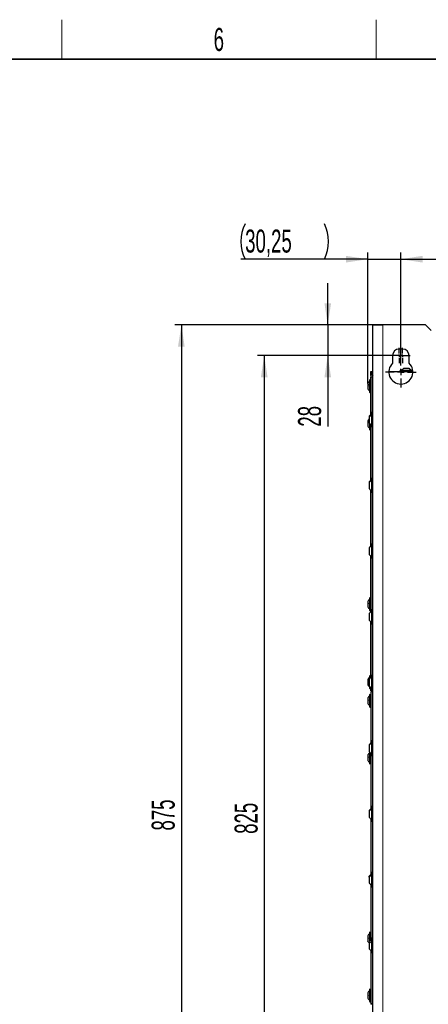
# Paper-space layout 'Blatt3' of a CAD drawing. Header units: millimetres. Extents: x 5 to 418, y 2 to 292.
# Tile 79 of 83: x 258 to 320, y 139 to 288. Entities that reach past the tile are written whole.
import ezdxf

# ---------------------------------------------------------------- set-up
doc = ezdxf.new("R2010")
doc.units = ezdxf.units.MM
doc.layers.add('SLD-0', color=7, linetype='Continuous')
doc.styles.add('SLDTEXTSTYLE0', font='TXT', dxfattribs={"width": 0.605})
doc.dimstyles.new('SLDDIMSTYLE0', dxfattribs={"dimtxt": 3.5, "dimasz": 3.302, "dimexe": 0, "dimexo": 0.0625, "dimgap": 0.875, "dimtad": 1, "dimlfac": 6, "dimrnd": 1e-09, "dimzin": 12, "dimdsep": 46, "dimtxsty": 'SLDTEXTSTYLE0', "dimsah": 1, "dimcen": 0.09, "dimadec": 0, "dimazin": 3, "dimtfac": 1, "dimtofl": 0, "dimtmove": 0, "dimatfit": 3, "dimfxl": 1, "dimfrac": 2, "dimtolj": 1, "dimtzin": 12, "dimarcsym": 0})
doc.dimstyles.new('SLDDIMSTYLE1', dxfattribs={"dimtxt": 3.5, "dimasz": 3.302, "dimexe": 0, "dimexo": 0.0625, "dimgap": 0.875, "dimtad": 1, "dimlfac": 6, "dimrnd": 1e-09, "dimzin": 12, "dimdsep": 46, "dimtxsty": 'SLDTEXTSTYLE0', "dimsah": 1, "dimcen": 0.09, "dimadec": 0, "dimazin": 3, "dimtfac": 1, "dimtmove": 0, "dimatfit": 0, "dimfxl": 1, "dimfrac": 2, "dimtolj": 1, "dimtzin": 12, "dimarcsym": 0})

# ---------------------------------------------------------------- blocks, each defined once
blk = doc.blocks.new('_D_15')
at = {"layer": 'SLD-0', "color": 7}
for p, q in [((316.26, 237.23), (316.26, 253.06)), ((316.26, 252.06), (362.1, 252.06)), ((362.1, 237.23), (362.1, 253.06))]:
    blk.add_line(p, q, dxfattribs=at)
for points in [[(316.26, 252.06), (319.56, 251.55), (319.56, 252.57)], [(362.1, 252.06), (358.79, 252.57), (358.79, 251.55)]]:
    blk.add_solid(points, dxfattribs=at)
at = {"layer": 'SLD-0', "color": 7, "insert": (335.17, 256.57), "char_height": 3.5, "attachment_point": 1, "style": 'SLDTEXTSTYLE0'}
blk.add_mtext('275', dxfattribs=at)
blk = doc.blocks.new('_D_16')
at = {"layer": 'SLD-0', "color": 7}
for p, q in [((311.22, 252.06), (291.97, 252.06)), ((311.22, 233.13), (311.22, 253.06)), ((311.22, 252.06), (316.26, 252.06)), ((316.26, 237.23), (316.26, 253.06)), ((316.26, 252.06), (322.61, 252.06))]:
    blk.add_line(p, q, dxfattribs=at)
for centre, start, end in [((297.97, 254.75), 153.4349, 206.5651), ((299.26, 254.75), 333.4349, 26.5651)]:
    blk.add_arc(centre, 6.01, start, end, dxfattribs=at)
for points in [[(311.22, 252.06), (307.92, 252.57), (307.92, 251.55)], [(316.26, 252.06), (319.56, 251.55), (319.56, 252.57)]]:
    blk.add_solid(points, dxfattribs=at)
at = {"layer": 'SLD-0', "color": 7, "insert": (292.6, 256.57), "char_height": 3.5, "attachment_point": 1, "style": 'SLDTEXTSTYLE0'}
blk.add_mtext('30,25', dxfattribs=at)
blk = doc.blocks.new('_D_17')
at = {"layer": 'SLD-0', "color": 7}
for p, q in [((305.15, 242.06), (305.15, 248.41)), ((313.51, 242.06), (304.15, 242.06)), ((305.15, 242.06), (305.15, 237.39)), ((315.01, 237.39), (304.15, 237.39)), ((305.15, 237.39), (305.15, 226.58))]:
    blk.add_line(p, q, dxfattribs=at)
for points in [[(305.15, 242.06), (305.66, 245.36), (304.65, 245.36)], [(305.15, 237.39), (304.65, 234.09), (305.66, 234.09)]]:
    blk.add_solid(points, dxfattribs=at)
at = {"layer": 'SLD-0', "color": 7, "insert": (300.64, 226.58), "char_height": 3.5, "attachment_point": 1, "rotation": 90, "style": 'SLDTEXTSTYLE0'}
blk.add_mtext('28', dxfattribs=at)
blk = doc.blocks.new('_D_18')
at = {"layer": 'SLD-0', "color": 7}
for p, q in [((314.85, 237.39), (294.5, 237.39)), ((295.5, 237.39), (295.5, 99.89)), ((315.01, 99.89), (294.5, 99.89))]:
    blk.add_line(p, q, dxfattribs=at)
for points in [[(295.5, 237.39), (294.99, 234.09), (296.01, 234.09)], [(295.5, 99.89), (296.01, 103.2), (294.99, 103.2)]]:
    blk.add_solid(points, dxfattribs=at)
at = {"layer": 'SLD-0', "color": 7, "insert": (290.99, 164.63), "char_height": 3.5, "attachment_point": 1, "rotation": 90, "style": 'SLDTEXTSTYLE0'}
blk.add_mtext('825', dxfattribs=at)
blk = doc.blocks.new('_D_19')
at = {"layer": 'SLD-0', "color": 7}
for p, q in [((313.51, 242.06), (281.91, 242.06)), ((282.91, 242.06), (282.91, 96.23)), ((313.51, 96.23), (281.91, 96.23))]:
    blk.add_line(p, q, dxfattribs=at)
for points in [[(282.91, 242.06), (282.4, 238.76), (283.41, 238.76)], [(282.91, 96.23), (283.41, 99.53), (282.4, 99.53)]]:
    blk.add_solid(points, dxfattribs=at)
at = {"layer": 'SLD-0', "color": 7, "insert": (278.39, 165.13), "char_height": 3.5, "attachment_point": 1, "rotation": 90, "style": 'SLDTEXTSTYLE0'}
blk.add_mtext('875', dxfattribs=at)
blk = doc.blocks.new('SW_CENTERMARKSYMBOL_13')
at = {"layer": 'SLD-0', "color": 0}
for p, q in [((0, 1), (0, 2.33)), ((-1, 0), (-2.33, 0)), ((0, 0), (-0.5, 0)), ((0, 0), (0, 0.5)), ((0, 0), (0, -0.5)), ((0, 0), (0.5, 0)), ((1, 0), (2.33, 0)), ((0, -1), (0, -2.33))]:
    blk.add_line(p, q, dxfattribs=at)
blk = doc.blocks.new('SW_CENTERMARKSYMBOL_15')
at = {"layer": 'SLD-0', "color": 0}
for p, q in [((-0.33, 0), (-1.17, 0)), ((0, 0), (-0.17, 0)), ((0, 0.33), (0, 1.17)), ((0, 0), (0, 0.17)), ((0, 0), (0, -0.17)), ((0, 0), (0.17, 0)), ((0.33, 0), (1.17, 0)), ((0, -0.33), (0, -1.17))]:
    blk.add_line(p, q, dxfattribs=at)
blk = doc.blocks.new('SW_CENTERMARKSYMBOL_16')
at = {"layer": 'SLD-0', "color": 0}
for p, q in [((-0.33, 0), (-1.17, 0)), ((0, 0), (-0.17, 0)), ((0, 0.33), (0, 1.17)), ((0, 0), (0, 0.17)), ((0, 0), (0, -0.17)), ((0, 0), (0.17, 0)), ((0.33, 0), (1.17, 0)), ((0, -0.33), (0, -1.17))]:
    blk.add_line(p, q, dxfattribs=at)

psp = doc.layouts.new('Blatt3')

# ---------------------------------------------------------------- linework, layer by layer
at = {"color": 7, "linetype": 'Continuous', "lineweight": 25}
for p, q in [((312.0128, 96.2268), (312.0128, 242.0601)), ((312.0128, 242.0601), (313.5128, 242.0601)), ((320.0128, 242.0601), (313.5128, 242.0601)), ((320.8462, 241.2268), (320.0128, 242.0601)), ((316.5128, 238.3935), (316.0128, 238.3935)), ((315.0128, 237.3935), (315.0128, 236.2346)), ((317.5128, 236.2346), (317.5128, 237.3935)), ((317.5074, 235.4268), (316.685, 235.4268)), ((317.5087, 235.4268), (317.5074, 235.4268)), ((311.6795, 234.7185), (311.6795, 234.9685)), ((311.6795, 234.9685), (312.0128, 234.9685)), ((311.6795, 234.3851), (311.6795, 234.7185)), ((312.0128, 234.7185), (311.6795, 234.7185)), ((311.7358, 234.3851), (311.6795, 234.3851)), ((311.6795, 234.3851), (311.6795, 234.1351)), ((311.6795, 228.3975), (311.6795, 234.1351)), ((311.9295, 234.7185), (311.9295, 234.6139)), ((311.9295, 228.7921), (311.9295, 234.1351)), ((311.9652, 234.2851), (312.0128, 234.2851)), ((314.4304, 234.9518), (318.0953, 234.9518)), ((314.431, 234.9685), (318.0946, 234.9685)), ((317.9962, 235.1351), (316.1962, 235.1351)), ((311.2212, 233.1643), (311.2212, 232.915)), ((311.2212, 232.915), (311.2212, 232.3393)), ((311.5128, 233.6518), (311.5128, 231.8518)), ((311.4628, 228.1735), (311.4628, 228.0578)), ((311.4628, 228.0578), (311.4628, 227.1468)), ((311.8128, 228.6935), (311.8128, 226.6268)), ((311.2212, 227.481), (311.2212, 227.1957)), ((311.2212, 227.1957), (311.2212, 226.656)), ((311.5128, 227.0898), (311.5128, 226.1685)), ((311.6795, 218.3975), (311.6795, 226.9228)), ((311.9295, 218.7921), (311.9295, 226.5282)), ((311.4628, 218.1735), (311.4628, 218.0994)), ((311.4628, 218.0994), (311.4628, 217.1468)), ((311.8128, 218.6935), (311.8128, 216.6268)), ((311.6795, 208.3974), (311.6795, 216.9228)), ((311.9295, 208.7921), (311.9295, 216.5282)), ((311.8128, 208.6935), (311.8128, 206.6268)), ((311.4628, 208.1734), (311.4628, 208.1223)), ((311.4628, 208.1223), (311.4628, 207.1469)), ((311.4983, 207.4065), (311.4843, 207.4048)), ((311.4983, 207.4065), (311.5138, 207.4073)), ((311.6795, 198.3974), (311.6795, 206.9229)), ((311.9295, 198.7921), (311.9295, 206.5282)), ((311.2212, 199.981), (311.2212, 199.6447)), ((311.2212, 199.6447), (311.2212, 199.156)), ((311.5128, 200.4685), (311.5128, 198.6685)), ((311.4628, 198.1733), (311.4628, 198.131)), ((311.4628, 198.131), (311.4628, 197.1469)), ((311.8128, 198.6935), (311.8128, 196.6268)), ((311.4983, 197.4196), (311.4843, 197.4191)), ((311.6795, 188.3974), (311.6795, 196.9229)), ((311.9295, 188.7921), (311.9295, 196.5282)), ((311.2212, 188.131), (311.2212, 187.7294)), ((311.2212, 187.7294), (311.2212, 187.306)), ((311.4628, 188.1734), (311.4628, 188.129)), ((311.4628, 188.129), (311.4628, 187.1469)), ((311.4983, 187.4164), (311.4843, 187.4156)), ((311.4983, 187.4164), (311.5116, 187.4161)), ((311.5128, 188.6185), (311.5128, 188.1913)), ((311.8128, 188.6935), (311.8128, 186.6268)), ((311.5128, 187.0837), (311.5128, 186.8185)), ((311.5128, 185.7851), (311.5128, 183.9851)), ((311.6795, 186.3851), (311.6795, 186.9229)), ((311.6795, 186.3851), (311.9295, 186.3851)), ((311.9295, 186.2185), (311.6795, 186.2185)), ((311.6795, 186.2185), (311.6795, 178.3975)), ((311.9295, 186.3851), (311.9295, 186.5282)), ((311.9295, 186.2185), (311.9295, 186.3851)), ((311.9295, 186.2185), (311.9295, 178.7921)), ((311.2212, 185.2976), (311.2212, 185.2831)), ((311.2212, 185.2831), (311.2212, 184.4727)), ((311.8128, 178.6935), (311.8128, 176.6268)), ((311.4628, 178.1734), (311.4628, 178.1169)), ((311.4628, 178.1169), (311.4628, 177.1468)), ((311.4983, 177.3992), (311.5155, 177.4009)), ((311.5128, 177.1185), (311.5128, 175.3185)), ((311.6795, 176.9228), (311.6795, 168.3975)), ((311.2212, 176.631), (311.2212, 176.6248)), ((311.2212, 176.6248), (311.2212, 175.8064)), ((311.9295, 176.5282), (311.9295, 168.7921)), ((311.4628, 168.1735), (311.4628, 168.0931)), ((311.4628, 168.0931), (311.4628, 167.1468)), ((311.8128, 168.6935), (311.8128, 166.6268)), ((311.6795, 166.9228), (311.6795, 158.3975)), ((311.9295, 166.5282), (311.9295, 158.7921)), ((311.4628, 158.0545), (311.4628, 158.1735)), ((311.4628, 158.0545), (311.4628, 157.1468)), ((311.8128, 158.6935), (311.8128, 156.6268)), ((311.6795, 156.9228), (311.6795, 148.3975)), ((311.9295, 156.5282), (311.9295, 148.7921)), ((311.2212, 149.1306), (311.2212, 148.3064)), ((311.5128, 149.6185), (311.5128, 148.2275)), ((311.8128, 148.6935), (311.8128, 146.6268)), ((311.4628, 148.1734), (311.4628, 147.9974)), ((311.4628, 147.9974), (311.4628, 147.1468)), ((311.6795, 146.9228), (311.6795, 138.7185)), ((311.9295, 146.5282), (311.9295, 138.7921)), ((311.5128, 140.9518), (311.5128, 139.1577)), ((311.2212, 140.4633), (311.2212, 139.642)), ((311.2212, 139.642), (311.2212, 139.6393)), ((311.5128, 139.1577), (311.5128, 139.1518)), ((311.816, 138.7185), (311.6795, 138.7185))]:
    psp.add_line(p, q, dxfattribs=at)
at = {"color": 7, "linetype": 'Continuous', "lineweight": 18}
for p, q in [((313.5128, 96.2268), (313.5128, 242.0601)), ((311.9295, 234.1351), (311.6795, 234.1351))]:
    psp.add_line(p, q, dxfattribs=at)
at = {"color": 7, "linetype": 'Continuous', "lineweight": 25}
for centre, radius, start, end in [((316.0128, 237.3935), 1, 90, 180), ((316.5128, 237.3935), 1, 360, 90), ((316.2628, 234.8935), 1.8333, 132.985886, 47.014114), ((317.0412, 234.5902), 0.9583, 34.651518, 60.801104), ((311.5962, 233.6518), 0.0833, 360, 180), ((312.2628, 234.1351), 0.5833, 115.376934, 180), ((312.2628, 234.1351), 0.3333, 138.590378, 180), ((316.1962, 235.0518), 0.0833, 90, 270), ((317.9962, 235.0518), 0.0833, 270, 90), ((312.0577, 232.6968), 0.9583, 124.651518, 150.801104), ((311.5962, 231.8518), 0.0833, 180, 0), ((312.0577, 227.0135), 0.9583, 128.371477, 150.801104), ((311.9128, 228.6935), 0.1, 0, 180), ((311.9128, 226.6268), 0.1, 180, 360), ((311.5962, 226.1685), 0.0833, 180, 0), ((311.9128, 218.6935), 0.1, 0, 180), ((311.9128, 216.6268), 0.1, 180, 360), ((311.9128, 208.6935), 0.1, 0, 180), ((311.9128, 206.6268), 0.1, 180, 360), ((312.0577, 199.5135), 0.9583, 124.651518, 150.801104), ((311.5962, 200.4685), 0.0833, 360, 180), ((311.5962, 198.6685), 0.0833, 180, 0), ((311.9128, 198.6935), 0.1, 0, 180), ((311.9128, 196.6268), 0.1, 180, 360), ((311.9128, 188.6935), 0.1, 0, 180), ((312.0577, 187.6635), 0.9583, 124.651518, 150.801104), ((311.5962, 188.6185), 0.0833, 360, 180), ((311.5962, 186.8185), 0.0833, 180, 0), ((311.5962, 185.7851), 0.0833, 360, 180), ((311.9128, 186.6268), 0.1, 180, 360), ((312.0577, 184.8301), 0.9583, 124.651518, 150.801104), ((311.5962, 183.9851), 0.0833, 180, 0), ((311.9128, 178.6935), 0.1, 0, 180), ((312.0577, 176.1635), 0.9583, 124.651518, 150.801104), ((311.5962, 175.3185), 0.0833, 180, 0), ((311.9128, 176.6268), 0.1, 180, 360), ((311.9128, 168.6935), 0.1, 0, 180), ((311.9128, 166.6268), 0.1, 180, 360), ((311.9128, 158.6935), 0.1, 0, 180), ((311.9128, 156.6268), 0.1, 180, 360), ((311.5962, 149.6185), 0.0833, 360, 180), ((311.9128, 148.6935), 0.1, 0, 180), ((311.9128, 146.6268), 0.1, 180, 360), ((311.5962, 140.9518), 0.0833, 360, 180), ((312.0577, 140.1068), 0.9583, 209.198896, 235.348482), ((311.5962, 139.1518), 0.0833, 180, 0), ((311.9128, 138.6935), 0.1, 0, 180)]:
    psp.add_arc(centre, radius, start, end, dxfattribs=at)
for points in [[(316.3652, 235.1351), (316.4102, 235.1929), (316.5001, 235.3085), (316.6234, 235.3874), (316.685, 235.4268)], [(311.2212, 184.4726), (311.2606, 184.4108), (311.3394, 184.2872), (311.455, 184.1969), (311.5128, 184.1518)], [(311.5128, 149.4511), (311.455, 149.406), (311.3394, 149.3158), (311.2606, 149.1923), (311.2212, 149.1306)]]:
    psp.add_open_spline(points, degree=3, dxfattribs=at)
for points, knots in [([(316.6853, 235.4268), (316.6237, 235.3874), (316.5005, 235.3085), (316.4106, 235.1929), (316.3657, 235.1351)], [0, 0, 0, 0, 0.5, 1, 1, 1, 1]), ([(311.2212, 232.3393), (311.2606, 232.2775), (311.3394, 232.1538), (311.455, 232.0636), (311.5128, 232.0185)], [0, 0, 0, 0, 0.4999999, 1, 1, 1, 1]), ([(311.5414, 232.7163), (311.5375, 232.7197), (311.5297, 232.7263), (311.5205, 232.7451), (311.5144, 232.7688), (311.5121, 232.7955), (311.5143, 232.8212), (311.5204, 232.842), (311.5296, 232.8564), (311.5375, 232.8596), (311.5414, 232.8613)], [0, 0, 0, 0, 0.1251933, 0.24943846, 0.37427938, 0.49902445, 0.62386859, 0.74936876, 0.87443044, 1, 1, 1, 1]), ([(311.8128, 228.4935), (311.7451, 228.4504), (311.6097, 228.3643), (311.5118, 228.2371), (311.4628, 228.1735)], [0, 0, 0, 0, 0.50000002, 1, 1, 1, 1]), ([(311.479, 228.0986), (311.4807, 228.0957), (311.486, 228.0866), (311.4933, 228.0735), (311.4983, 228.0645)], [0, 0, 0, 0, 0.31393953, 1, 1, 1, 1]), ([(311.2212, 226.656), (311.2606, 226.5941), (311.3394, 226.4705), (311.455, 226.3803), (311.5128, 226.3351)], [0, 0, 0, 0, 0.49999989, 1, 1, 1, 1]), ([(311.4628, 227.1468), (311.5118, 227.0832), (311.6097, 226.956), (311.7451, 226.8699), (311.8128, 226.8268)], [0, 0, 0, 0, 0.499999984, 1, 1, 1, 1]), ([(311.8128, 218.4935), (311.7451, 218.4504), (311.6097, 218.3642), (311.5118, 218.2371), (311.4628, 218.1735)], [0, 0, 0, 0, 0.500000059, 1, 1, 1, 1]), ([(311.4983, 217.3781), (311.4933, 217.3751), (311.4876, 217.3719), (311.4835, 217.374), (311.483, 217.3742)], [0, 0, 0, 0, 0.90012935, 1, 1, 1, 1]), ([(311.4836, 217.9331), (311.4838, 217.9332), (311.4878, 217.9355), (311.4932, 217.9328), (311.4983, 217.9301)], [0, 0, 0, 0, 0.05232419, 1, 1, 1, 1]), ([(311.4628, 217.1468), (311.5118, 217.0832), (311.6097, 216.956), (311.7451, 216.8699), (311.8128, 216.8268)], [0, 0, 0, 0, 0.49999994, 1, 1, 1, 1]), ([(311.8128, 208.4934), (311.7451, 208.4503), (311.6097, 208.3642), (311.5118, 208.237), (311.4628, 208.1734)], [0, 0, 0, 0, 0.5, 1, 1, 1, 1]), ([(311.4628, 207.1469), (311.5118, 207.0833), (311.6097, 206.9561), (311.7451, 206.87), (311.8128, 206.8269)], [0, 0, 0, 0, 0.5, 1, 1, 1, 1]), ([(311.5414, 199.6048), (311.5375, 199.6096), (311.5297, 199.6193), (311.5205, 199.6412), (311.5144, 199.6667), (311.5121, 199.6931), (311.5143, 199.7165), (311.5204, 199.7333), (311.5296, 199.7429), (311.5375, 199.7426), (311.5414, 199.7425)], [0, 0, 0, 0, 0.1251933, 0.24943846, 0.37427938, 0.49902445, 0.62386859, 0.74936876, 0.87443044, 1, 1, 1, 1]), ([(311.2212, 199.156), (311.2606, 199.0942), (311.3394, 198.9705), (311.455, 198.8803), (311.5128, 198.8351)], [0, 0, 0, 0, 0.49999987, 1, 1, 1, 1]), ([(311.8128, 198.4933), (311.7451, 198.4503), (311.6097, 198.3641), (311.5118, 198.237), (311.4628, 198.1734)], [0, 0, 0, 0, 0.50000001, 1, 1, 1, 1]), ([(311.4628, 197.1469), (311.5118, 197.0833), (311.6097, 196.9562), (311.7451, 196.87), (311.8128, 196.827)], [0, 0, 0, 0, 0.49999999, 1, 1, 1, 1]), ([(311.2212, 187.306), (311.2606, 187.2441), (311.3394, 187.1205), (311.455, 187.0303), (311.5128, 186.9851)], [0, 0, 0, 0, 0.49999998, 1, 1, 1, 1]), ([(311.8128, 188.4933), (311.7451, 188.4503), (311.6097, 188.3641), (311.5118, 188.237), (311.4628, 188.1734)], [0, 0, 0, 0, 0.500000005, 1, 1, 1, 1]), ([(311.4628, 187.1469), (311.5118, 187.0833), (311.6097, 186.9561), (311.7451, 186.87), (311.8128, 186.827)], [0, 0, 0, 0, 0.49999999, 1, 1, 1, 1]), ([(311.5414, 184.8982), (311.5375, 184.9026), (311.5297, 184.9113), (311.5205, 184.9323), (311.5144, 184.9573), (311.5121, 184.984), (311.5143, 185.0083), (311.5204, 185.0265), (311.5296, 185.0377), (311.5375, 185.0386), (311.5414, 185.039)], [0, 0, 0, 0, 0.125221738, 0.249483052, 0.374325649, 0.499062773, 0.623896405, 0.749388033, 0.87444058, 1, 1, 1, 1]), ([(311.8128, 178.4934), (311.7451, 178.4504), (311.6097, 178.3642), (311.5118, 178.237), (311.4628, 178.1734)], [0, 0, 0, 0, 0.5, 1, 1, 1, 1]), ([(311.4628, 177.1468), (311.5118, 177.0832), (311.6097, 176.9561), (311.7451, 176.8699), (311.8128, 176.8268)], [0, 0, 0, 0, 0.5, 1, 1, 1, 1]), ([(311.4835, 177.9557), (311.4837, 177.9558), (311.4878, 177.9575), (311.4932, 177.9539), (311.4983, 177.9507)], [0, 0, 0, 0, 0.064249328, 1, 1, 1, 1]), ([(311.4983, 177.3992), (311.4932, 177.3968), (311.488, 177.3943), (311.4842, 177.3968), (311.4841, 177.3969)], [0, 0, 0, 0, 0.98163844, 1, 1, 1, 1]), ([(311.2212, 175.8063), (311.2606, 175.7446), (311.3394, 175.621), (311.455, 175.5309), (311.5128, 175.4858)], [0, 0, 0, 0, 0.5, 1, 1, 1, 1]), ([(311.5414, 176.2011), (311.5375, 176.2049), (311.5297, 176.2124), (311.5205, 176.232), (311.5144, 176.2563), (311.5121, 176.283), (311.5143, 176.3082), (311.5204, 176.3282), (311.5296, 176.3414), (311.5375, 176.3437), (311.5414, 176.3449)], [0, 0, 0, 0, 0.12522174, 0.24948305, 0.37432565, 0.49906277, 0.6238964, 0.74938803, 0.87444058, 1, 1, 1, 1]), ([(311.8128, 168.4935), (311.7451, 168.4504), (311.6097, 168.3642), (311.5118, 168.2371), (311.4628, 168.1735)], [0, 0, 0, 0, 0.50000005, 1, 1, 1, 1]), ([(311.484, 167.9255), (311.4841, 167.9256), (311.4879, 167.928), (311.4932, 167.9255), (311.4983, 167.9231)], [0, 0, 0, 0, 0.024442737, 1, 1, 1, 1]), ([(311.4628, 167.1468), (311.5118, 167.0832), (311.6097, 166.956), (311.7451, 166.8699), (311.8128, 166.8268)], [0, 0, 0, 0, 0.49999995, 1, 1, 1, 1]), ([(311.8128, 158.4935), (311.7451, 158.4504), (311.6097, 158.3643), (311.5118, 158.2371), (311.4628, 158.1735)], [0, 0, 0, 0, 0.50000002, 1, 1, 1, 1]), ([(311.4812, 158.095), (311.4822, 158.0933), (311.4869, 158.0853), (311.4933, 158.0738), (311.4983, 158.0647)], [0, 0, 0, 0, 0.21337613, 1, 1, 1, 1]), ([(311.4628, 157.1468), (311.5118, 157.0832), (311.6097, 156.956), (311.7451, 156.8699), (311.8128, 156.8268)], [0, 0, 0, 0, 0.49999998, 1, 1, 1, 1]), ([(311.8128, 148.4934), (311.7451, 148.4504), (311.6097, 148.3642), (311.5118, 148.237), (311.4628, 148.1735)], [0, 0, 0, 0, 0.5, 1, 1, 1, 1]), ([(311.5414, 148.6599), (311.5375, 148.6627), (311.5297, 148.6684), (311.5205, 148.6858), (311.5144, 148.7088), (311.5121, 148.7353), (311.5143, 148.7614), (311.5204, 148.7833), (311.5296, 148.7992), (311.5375, 148.8035), (311.5414, 148.8057)], [0, 0, 0, 0, 0.12522174, 0.24948305, 0.37432565, 0.49906277, 0.6238964, 0.74938803, 0.87444058, 1, 1, 1, 1]), ([(311.2212, 148.3083), (311.26, 148.2464), (311.326, 148.1413), (311.423, 148.0644), (311.4628, 148.0329)], [0, 0, 0, 0, 0.58978816, 1, 1, 1, 1]), ([(311.4628, 148.0296), (311.423, 148.0613), (311.326, 148.1386), (311.26, 148.2441), (311.2212, 148.3064)], [0, 0, 0, 0, 0.41021184, 1, 1, 1, 1]), ([(311.4628, 147.1468), (311.5118, 147.0832), (311.6097, 146.956), (311.7451, 146.8699), (311.8128, 146.8268)], [0, 0, 0, 0, 0.499999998, 1, 1, 1, 1]), ([(311.5278, 148.014), (311.5274, 148.0149), (311.5213, 148.0266), (311.5093, 148.0456), (311.4983, 148.0631)], [0, 0, 0, 0, 0.07710805, 1, 1, 1, 1]), ([(311.5128, 140.7833), (311.455, 140.7383), (311.3394, 140.6483), (311.2606, 140.5249), (311.2212, 140.4633)], [0, 0, 0, 0, 0.5, 1, 1, 1, 1]), ([(311.5414, 139.9432), (311.5375, 139.9448), (311.5297, 139.9481), (311.5205, 139.9624), (311.5144, 139.9831), (311.5121, 140.0087), (311.5143, 140.0355), (311.5204, 140.0593), (311.5296, 140.0781), (311.5375, 140.0848), (311.5414, 140.0882)], [0, 0, 0, 0, 0.12522174, 0.24948305, 0.37432565, 0.49906277, 0.6238964, 0.74938803, 0.87444058, 1, 1, 1, 1])]:
    psp.add_open_spline(points, degree=3, knots=knots, dxfattribs=at)
at = {"color": 7, "linetype": 'Continuous', "lineweight": 18}
for points in [[(317.8272, 235.1351), (317.7822, 235.1929), (317.6922, 235.3085), (317.569, 235.3874), (317.5074, 235.4268)], [(311.5128, 233.042), (311.455, 233.0241), (311.3394, 232.9884), (311.2606, 232.9395), (311.2212, 232.915)], [(311.8128, 228.3057), (311.7451, 228.2723), (311.6097, 228.2056), (311.5118, 228.1071), (311.4628, 228.0578)], [(311.8128, 218.3732), (311.7451, 218.3363), (311.6097, 218.2626), (311.5118, 218.1538), (311.4628, 218.0994)], [(311.8128, 208.4104), (311.7451, 208.3716), (311.6097, 208.2941), (311.5118, 208.1796), (311.4628, 208.1223)], [(311.5128, 199.7039), (311.455, 199.6956), (311.3394, 199.6789), (311.2606, 199.6561), (311.2212, 199.6447)], [(311.8128, 198.4246), (311.7451, 198.385), (311.6097, 198.306), (311.5118, 198.1894), (311.4628, 198.131)], [(311.8128, 188.4213), (311.7451, 188.382), (311.6097, 188.3033), (311.5118, 188.1871), (311.4628, 188.129)], [(311.5128, 185.5926), (311.455, 185.5491), (311.3394, 185.4621), (311.2606, 185.3428), (311.2212, 185.2831)], [(311.8128, 178.4017), (311.7451, 178.3634), (311.6097, 178.2867), (311.5118, 178.1735), (311.4628, 178.1169)], [(311.5128, 176.9409), (311.455, 176.8964), (311.3394, 176.8075), (311.2606, 176.6857), (311.2212, 176.6248)], [(311.8128, 168.363), (311.7451, 168.3267), (311.6097, 168.254), (311.5118, 168.1468), (311.4628, 168.0931)], [(311.8128, 158.3003), (311.7451, 158.2672), (311.6097, 158.201), (311.5118, 158.1033), (311.4628, 158.0545)], [(311.8128, 148.2076), (311.7451, 148.1793), (311.6097, 148.1227), (311.5118, 148.0392), (311.4628, 147.9974)], [(311.5128, 139.3232), (311.455, 139.3681), (311.3394, 139.4577), (311.2606, 139.5806), (311.2212, 139.642)]]:
    psp.add_open_spline(points, degree=3, dxfattribs=at)
for points in [[(311.4628, 227.2811), (311.423, 227.2713), (311.326, 227.2475), (311.26, 227.2149), (311.2212, 227.1957)], [(311.4628, 187.7368), (311.423, 187.7359), (311.326, 187.7339), (311.26, 187.7311), (311.2212, 187.7294)]]:
    psp.add_open_spline(points, degree=3, knots=[0, 0, 0, 0, 0.41021184, 1, 1, 1, 1], dxfattribs=at)
at = {"layer": 'SLD-0', "lineweight": 18}
for p, q in [((264.75, 282.5), (264.75, 288.5)), ((312.5, 282.5), (312.5, 288.5))]:
    psp.add_line(p, q, dxfattribs=at)
at = {"layer": 'SLD-0', "lineweight": 35}
psp.add_line((408, 282.5), (26, 282.5), dxfattribs=at)

# ---------------------------------------------------------------- block references
at = {"layer": 'SLD-0', "color": 7}
for name, p in [('SW_CENTERMARKSYMBOL_15', (316.0128, 237.3935)), ('SW_CENTERMARKSYMBOL_16', (316.5128, 237.3935)), ('SW_CENTERMARKSYMBOL_13', (316.2628, 234.8935))]:
    psp.add_blockref(name, p, dxfattribs=at)

# ---------------------------------------------------------------- texts
at = {"layer": 'SLD-0', "insert": (288.6027, 287.243), "char_height": 3.5, "attachment_point": 2, "style": 'SLDTEXTSTYLE0'}
psp.add_mtext('6', dxfattribs=at)

# ---------------------------------------------------------------- dimensions: what is measured, and where the dimension line sits
at = {"layer": 'SLD-0', "color": 7}
dim = psp.add_linear_dim(base=(316.2628, 252.0601), p1=(311.2212, 233.1268), p2=(316.2628, 237.2268), text='(<>)', dimstyle='SLDDIMSTYLE1', dxfattribs=at)
dim.commit()
dim.dimension.update_dxf_attribs({"geometry": '_D_16', "text_midpoint": (298.6166, 252.0601), "dimtype": 160})
dim = psp.add_linear_dim(base=(362.0962, 252.0601), p1=(316.2628, 237.2268), p2=(362.0962, 237.2268), dimstyle='SLDDIMSTYLE0', dxfattribs=at)
dim.commit()
dim.dimension.update_dxf_attribs({"geometry": '_D_15', "text_midpoint": (339.1795, 252.0601), "dimtype": 160})
for base, p1, p2, dimstyle, picture, middle in [((305.1545, 237.3935), (313.5128, 242.0601), (315.0128, 237.3935), 'SLDDIMSTYLE1', '_D_17', (305.1545, 229.255)), ((282.9063, 96.2268), (313.5128, 242.0601), (313.5128, 96.2268), 'SLDDIMSTYLE0', '_D_19', (282.9063, 169.1435)), ((295.5012, 99.8935), (314.8462, 237.3935), (315.0128, 99.8935), 'SLDDIMSTYLE0', '_D_18', (295.5012, 168.6435))]:
    dim = psp.add_linear_dim(base=base, p1=p1, p2=p2, angle=90, dimstyle=dimstyle, dxfattribs=at)
    dim.commit()
    dim.dimension.update_dxf_attribs({"geometry": picture, "text_midpoint": middle, "dimtype": 160})

doc.saveas('drawing.dxf')
